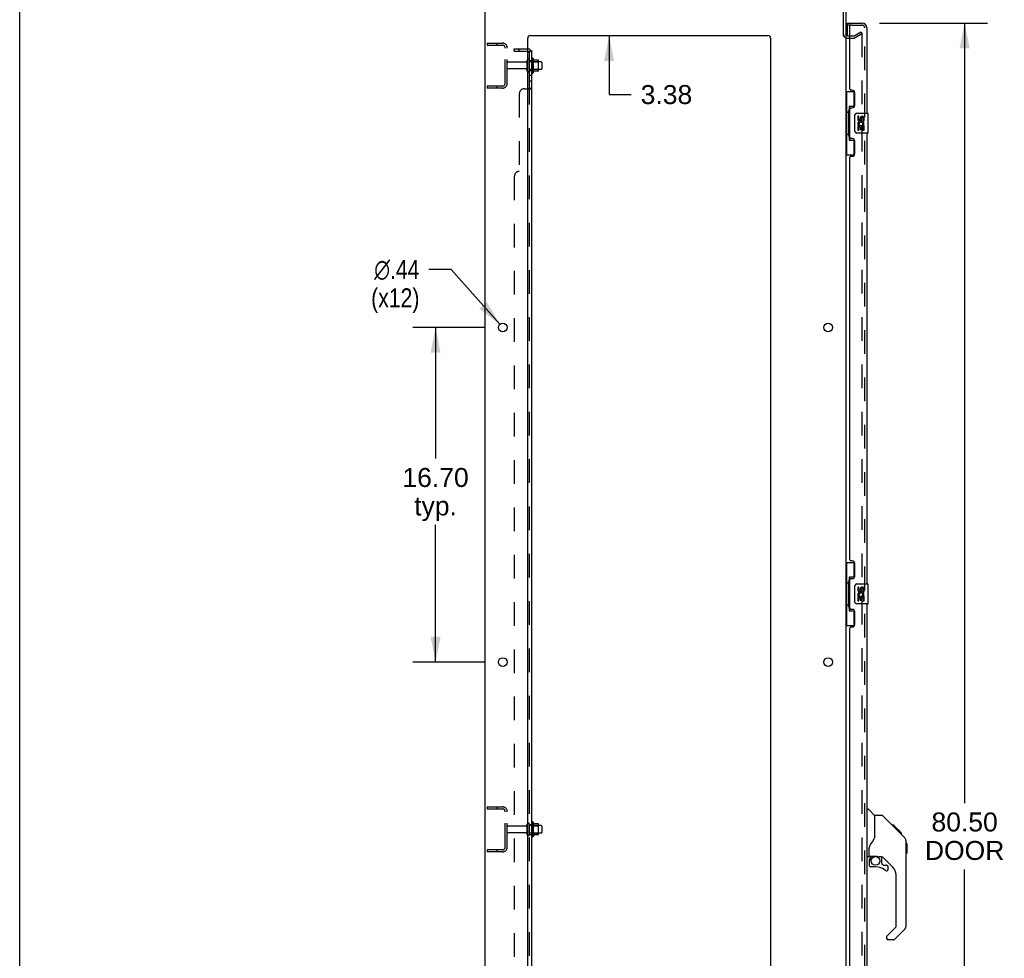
# Model space of a CAD drawing. Header units: inches. Extents: x 0 to 215, y 0 to 139.
# Tile 2 of 118: x 0 to 49, y 46 to 92. Entities that reach past the tile are written whole.
import ezdxf

# ---------------------------------------------------------------- set-up
doc = ezdxf.new("R2010")
doc.units = ezdxf.units.IN
doc.header["$LTSCALE"] = 11.804375
doc.header["$MEASUREMENT"] = 0
doc.linetypes.add('HIDDEN', pattern=[0.2, 0.1, -0.1])
doc.layers.get('0').update_dxf_attribs({"linetype": 'CONTINUOUS'})
for name, color, linetype in [('DEFAULT_2', 8, 'HIDDEN'), ('DIMENSIONS', 7, 'CONTINUOUS'), ('DOOR_ASSEMBLY', 7, 'CONTINUOUS'), ('SUBPANEL', 7, 'CONTINUOUS')]:
    doc.layers.add(name, color=color, linetype=linetype)
doc.styles.get("Standard").update_dxf_attribs({"font": 'arial.ttf'})
doc.styles.add('TEXTSTYLE_1', font='gdt', dxfattribs={"width": 0.8})
doc.dimstyles.new('DIMSTYLE_1', dxfattribs={"dimtxt": 0.946875, "dimasz": 1.2625, "dimexe": 0.09, "dimexo": 0.07, "dimgap": 0.0375, "dimtad": 0, "dimtih": 1, "dimtoh": 1, "dimzin": 4, "dimdsep": 46, "dimtxsty": 'Standard', "dimblk": '_FILLED', "dimblk1": '_FILLED', "dimblk2": '_FILLED', "dimcen": 0.09, "dimadec": 3, "dimazin": 1, "dimtfac": 1, "dimtdec": 3, "dimtofl": 0, "dimtmove": 0, "dimatfit": 3, "dimldrblk": '_FILLED', "dimfxl": 0, "dimtolj": 1, "dimtzin": 4, "dimarcsym": 0})
doc.dimstyles.new('DIMSTYLE_2', dxfattribs={"dimtxt": 0.946875, "dimasz": 1.2625, "dimexe": 0.09, "dimexo": 0.07, "dimgap": 0.09, "dimtad": 0, "dimtih": 1, "dimtoh": 1, "dimzin": 4, "dimdsep": 46, "dimtxsty": 'Standard', "dimblk": '_FILLED', "dimblk1": '_FILLED', "dimblk2": '_FILLED', "dimcen": 0.09, "dimadec": 3, "dimazin": 1, "dimtfac": 1, "dimtdec": 3, "dimtofl": 0, "dimtmove": 0, "dimatfit": 1, "dimldrblk": '_FILLED', "dimfxl": 0, "dimtolj": 1, "dimtzin": 4, "dimarcsym": 0})

# ---------------------------------------------------------------- blocks, each defined once
blk = doc.blocks.new('_FILLED')
at = {"color": 0, "linetype": 'ByBlock'}
blk.add_solid([(0, 0), (-1, 0.2), (-1, -0.2)], dxfattribs=at)
blk = doc.blocks.new('*D9')
at = {"layer": 'DIMENSIONS', "color": 2, "linetype": 'Continuous'}
for p, q in [((42.94, 92.251), (48.32, 92.251)), ((47.184, 92.251), (47.184, 53.317)), ((47.184, 11.751), (47.184, 50.003)), ((42.94, 11.751), (48.32, 11.751))]:
    blk.add_line(p, q, dxfattribs=at)
at = {"layer": 'DIMENSIONS', "color": 2, "linetype": 'Continuous', "xscale": 1.2625, "yscale": 1.2625, "zscale": 1.2625}
for p, rotation in [((47.184, 92.251), 90), ((47.184, 11.751), 270)]:
    blk.add_blockref('_FILLED', p, dxfattribs=dict(at, rotation=rotation))
at = {"layer": 'DIMENSIONS', "color": 2, "linetype": 'Continuous', "insert": (47.184, 52.843), "char_height": 0.9469, "width": 3.9635, "attachment_point": 2, "line_spacing_factor": 0.9}
blk.add_mtext('80.50\\PDOOR', dxfattribs=at)
blk = doc.blocks.new('*D16')
at = {"layer": 'DIMENSIONS', "color": 2, "linetype": 'Continuous'}
for p, q in [((23.236, 77.051), (19.63, 77.051)), ((20.766, 77.051), (20.766, 70.512)), ((20.766, 60.351), (20.766, 67.198)), ((23.236, 60.351), (19.63, 60.351))]:
    blk.add_line(p, q, dxfattribs=at)
at = {"layer": 'DIMENSIONS', "color": 2, "linetype": 'Continuous', "xscale": 1.2625, "yscale": 1.2625, "zscale": 1.2625}
for p, rotation in [((20.766, 77.051), 90), ((20.766, 60.351), 270)]:
    blk.add_blockref('_FILLED', p, dxfattribs=dict(at, rotation=rotation))
at = {"layer": 'DIMENSIONS', "color": 2, "linetype": 'Continuous', "insert": (20.766, 70.039), "char_height": 0.9469, "width": 3.30878, "attachment_point": 2, "line_spacing_factor": 0.9}
blk.add_mtext('16.70\\Ptyp.', dxfattribs=at)
blk = doc.blocks.new('*D17')
at = {"layer": 'DIMENSIONS', "color": 2, "linetype": 'Continuous'}
for p, q in [((21.539, 79.954), (20.434, 79.954)), ((23.974, 77.214), (21.539, 79.954))]:
    blk.add_line(p, q, dxfattribs=at)
at = {"layer": 'DIMENSIONS', "color": 2, "linetype": 'Continuous', "xscale": 1.2625, "yscale": 1.2625, "zscale": 1.2625, "rotation": 311.6388575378}
blk.add_blockref('_FILLED', (23.974, 77.214), dxfattribs=at)
at = {"layer": 'DIMENSIONS', "color": 2, "linetype": 'Continuous', "insert": (19.961, 80.428), "char_height": 0.94688, "width": 3.09993, "attachment_point": 3, "line_spacing_factor": 0.9, "style": 'TEXTSTYLE_1'}
blk.add_mtext('{\\fgdt;n}\\fArial;.44\\P(x12)', dxfattribs=at)
blk = doc.blocks.new('*D18')
at = {"layer": 'DIMENSIONS', "color": 2, "linetype": 'Continuous'}
for p, q in [((29.431, 95.001), (29.431, 97.526)), ((29.431, 91.626), (29.431, 88.679)), ((29.431, 88.679), (30.536, 88.679))]:
    blk.add_line(p, q, dxfattribs=at)
at = {"layer": 'DIMENSIONS', "color": 2, "linetype": 'Continuous', "xscale": 1.2625, "yscale": 1.2625, "zscale": 1.2625}
for p, rotation in [((29.431, 95.001), 270), ((29.431, 91.626), 90)]:
    blk.add_blockref('_FILLED', p, dxfattribs=dict(at, rotation=rotation))
at = {"layer": 'DIMENSIONS', "color": 2, "linetype": 'Continuous', "insert": (31.009, 89.153), "char_height": 0.9469, "width": 2.57311, "attachment_point": 1, "line_spacing_factor": 0.9}
blk.add_mtext('3.38', dxfattribs=at)

msp = doc.modelspace()

# ---------------------------------------------------------------- linework, layer by layer
at = {"color": 7, "linetype": 'Continuous'}
for p, q in [((0, 0), (0, 138.875)), ((25.644, 90.482), (25.644, 89.77)), ((25.899, 90.403), (25.672, 90.403)), ((25.91, 89.87), (25.91, 90.381)), ((26.044, 90.313), (25.91, 90.313)), ((26.074, 90.283), (26.074, 89.968)), ((25.899, 89.848), (25.672, 89.848)), ((26.044, 89.938), (25.91, 89.938)), ((25.644, 52.357), (25.644, 51.645)), ((25.899, 52.278), (25.672, 52.278)), ((25.91, 51.745), (25.91, 52.256)), ((26.044, 52.188), (25.91, 52.188)), ((26.074, 52.158), (26.074, 51.843)), ((25.899, 51.723), (25.672, 51.723)), ((26.044, 51.813), (25.91, 51.813))]:
    msp.add_line(p, q, dxfattribs=at)
at = {"color": 3, "linetype": 'Continuous'}
for p, q in [((23.245, 9.105), (23.245, 94.897)), ((41.141, 91.583), (41.141, 94.807)), ((41.245, 94.812), (41.245, 91.584)), ((25.37, 11.126), (25.37, 91.501)), ((25.495, 91.626), (37.37, 91.626)), ((37.495, 91.501), (37.495, 11.126)), ((41.245, 91.553), (41.245, 12.449)), ((41.33, 91.605), (41.449, 91.605))]:
    msp.add_line(p, q, dxfattribs=at)
for centre in [(24.12, 77.051), (40.37, 77.051), (24.12, 60.351), (40.37, 60.351)]:
    msp.add_circle(centre, 0.219, dxfattribs=at)
for centre, radius, start, end in [((25.495, 91.501), 0.125, 90, 180), ((37.37, 91.501), 0.125, 0, 90), ((41.33, 91.69), 0.085, 180, 270)]:
    msp.add_arc(centre, radius, start, end, dxfattribs=at)
at = {"color": 7, "linetype": 'Continuous'}
for centre, radius, start, end in [((25.612, 90.46), 0.0384, 34.4497, 180), ((25.044, 90.126), 0.698, 23.9679, 30.6631), ((25.394, 90.383), 0.055, 360, 115.9094), ((25.69, 90.413), 0.01, 203.9679, 270), ((25.899, 90.393), 0.01, 5.1938, 90), ((25.769, 90.381), 0.141, 0, 5.2081), ((26.044, 90.283), 0.03, 360, 90), ((25.394, 89.868), 0.055, 244.0906, 0), ((25.612, 89.792), 0.0384, 180, 325.5503), ((25.044, 90.126), 0.698, 329.3369, 336.0321), ((25.69, 89.838), 0.01, 90, 156.0321), ((25.899, 89.858), 0.01, 270, 354.8062), ((25.769, 89.87), 0.141, 354.7919, 360), ((26.044, 89.968), 0.03, 270, 0), ((25.612, 52.335), 0.0384, 34.4497, 180), ((25.044, 52.001), 0.698, 23.9679, 30.6631), ((25.69, 52.288), 0.01, 203.9679, 270), ((25.899, 52.268), 0.01, 5.1938, 90), ((25.769, 52.256), 0.141, 0, 5.2081), ((26.044, 52.158), 0.03, 360, 90), ((25.612, 51.667), 0.0384, 180, 325.5503), ((25.044, 52.001), 0.698, 329.3369, 336.0321), ((25.69, 51.713), 0.01, 90, 156.0321), ((25.899, 51.733), 0.01, 270, 354.8062), ((25.769, 51.745), 0.141, 354.7919, 360), ((26.044, 51.843), 0.03, 270, 0)]:
    msp.add_arc(centre, radius, start, end, dxfattribs=at)
at = {"layer": 'DEFAULT_2', "color": 8, "linetype": 'HIDDEN'}
for p, q in [((41.33, 91.501), (41.649, 91.501)), ((41.449, 91.605), (41.649, 91.605)), ((41.666, 91.609), (42.005, 91.805)), ((42.057, 91.715), (41.718, 91.519)), ((42.005, 91.805), (42.057, 91.715)), ((42.057, 91.735), (42.057, 12.266)), ((23.349, 91.251), (23.349, 91.147)), ((23.349, 91.251), (24.102, 91.251)), ((23.349, 91.147), (24.102, 91.147)), ((23.819, 91.251), (23.819, 91.147)), ((24.245, 89.247), (24.245, 91.004)), ((24.349, 89.247), (24.349, 91.004)), ((25.276, 90.291), (24.379, 90.291)), ((25.339, 89.868), (25.339, 90.383)), ((25.449, 89.868), (25.449, 90.383)), ((25.91, 90.313), (25.449, 90.313)), ((25.574, 90.46), (25.574, 89.792)), ((25.594, 90.309), (25.574, 90.329)), ((25.594, 90.309), (25.594, 89.942)), ((25.594, 90.309), (25.89, 90.309)), ((25.89, 90.309), (25.91, 90.329)), ((25.89, 90.309), (25.89, 89.942)), ((25.276, 89.961), (24.379, 89.961)), ((25.91, 89.938), (25.449, 89.938)), ((25.594, 89.942), (25.574, 89.922)), ((25.594, 89.942), (25.89, 89.942)), ((25.89, 89.942), (25.91, 89.922)), ((23.349, 89.105), (23.349, 89.001)), ((24.102, 89.105), (23.349, 89.105)), ((24.102, 89.001), (23.349, 89.001)), ((23.819, 89.105), (23.819, 89.001)), ((23.349, 53.126), (23.349, 53.022)), ((23.349, 53.126), (24.102, 53.126)), ((23.819, 53.126), (23.819, 53.022)), ((23.349, 53.022), (24.102, 53.022)), ((24.245, 51.122), (24.245, 52.879)), ((24.349, 51.122), (24.349, 52.879)), ((25.276, 52.166), (24.379, 52.166)), ((25.339, 51.743), (25.339, 52.258)), ((25.449, 51.743), (25.449, 52.258)), ((25.91, 52.188), (25.449, 52.188)), ((25.574, 52.335), (25.574, 51.667)), ((25.594, 52.184), (25.574, 52.204)), ((25.594, 52.184), (25.594, 51.817)), ((25.594, 52.184), (25.89, 52.184)), ((25.89, 52.184), (25.91, 52.204)), ((25.89, 52.184), (25.89, 51.817)), ((25.276, 51.836), (24.379, 51.836)), ((25.91, 51.813), (25.449, 51.813)), ((25.594, 51.817), (25.574, 51.797)), ((25.594, 51.817), (25.89, 51.817)), ((25.89, 51.817), (25.91, 51.797)), ((23.349, 50.98), (23.349, 50.876)), ((24.102, 50.98), (23.349, 50.98)), ((24.102, 50.876), (23.349, 50.876)), ((23.819, 50.98), (23.819, 50.876))]:
    msp.add_line(p, q, dxfattribs=at)
for points in [[(42.04, 91.755), (42.04, 91.755), (42.038, 91.755), (42.036, 91.755), (42.034, 91.754), (42.032, 91.753)], [(42.046, 91.754), (42.044, 91.755), (42.042, 91.755), (42.04, 91.755)], [(42.046, 91.754), (42.047, 91.753), (42.049, 91.752), (42.051, 91.751), (42.052, 91.75), (42.054, 91.748), (42.055, 91.746), (42.056, 91.744), (42.056, 91.742), (42.057, 91.74), (42.057, 91.738), (42.057, 91.735)]]:
    msp.add_lwpolyline(points, dxfattribs=at)
for centre, radius, start, end in [((41.33, 91.69), 0.189, 180, 270), ((41.649, 91.638), 0.033, 270, 300), ((41.649, 91.638), 0.137, 270, 300), ((24.102, 91.004), 0.246, 0, 90), ((24.102, 91.004), 0.142, 0, 90), ((24.379, 90.261), 0.03, 90, 180), ((24.379, 89.991), 0.03, 180, 270), ((25.276, 90.353), 0.0625, 270, 360), ((25.394, 90.383), 0.055, 115.9094, 180), ((25.276, 89.898), 0.0625, 0, 90), ((25.394, 89.868), 0.055, 180, 244.0906), ((24.102, 89.247), 0.246, 270, 360), ((24.102, 89.247), 0.142, 270, 360), ((24.102, 52.879), 0.246, 0, 90), ((24.102, 52.879), 0.142, 0, 90), ((24.379, 52.136), 0.03, 90, 180), ((25.276, 52.228), 0.0625, 270, 360), ((25.394, 52.258), 0.055, 360, 180), ((24.379, 51.866), 0.03, 180, 270), ((25.276, 51.773), 0.0625, 0, 90), ((25.394, 51.743), 0.055, 180, 0), ((24.102, 51.122), 0.246, 270, 360), ((24.102, 51.122), 0.142, 270, 360)]:
    msp.add_arc(centre, radius, start, end, dxfattribs=at)
at = {"layer": 'DOOR_ASSEMBLY', "color": 7, "linetype": 'Continuous'}
for p, q in [((41.324, 92.147), (41.324, 92.251)), ((41.463, 92.147), (41.324, 92.147)), ((41.324, 92.127), (41.324, 91.605)), ((41.574, 92.147), (41.478, 92.147)), ((41.245, 88.826), (41.685, 88.826)), ((41.284, 88.826), (41.284, 87.801)), ((41.649, 88.826), (41.649, 88.046)), ((41.422, 88.091), (41.422, 86.411)), ((41.649, 88.091), (41.422, 88.091)), ((41.262, 87.801), (41.262, 86.701)), ((41.262, 87.801), (41.385, 87.801)), ((41.385, 87.831), (41.385, 87.852)), ((41.385, 86.701), (41.385, 87.801)), ((41.708, 86.851), (41.708, 87.651)), ((41.808, 87.751), (42.348, 87.751)), ((41.845, 87.597), (41.845, 87.46)), ((41.908, 87.597), (41.845, 87.597)), ((41.908, 87.46), (41.908, 87.597)), ((41.973, 87.523), (41.974, 87.454)), ((42.363, 86.766), (42.363, 87.736)), ((41.845, 87.135), (41.845, 86.905)), ((41.864, 87.135), (41.845, 87.135)), ((41.898, 87.135), (41.926, 87.155)), ((41.898, 87.135), (42.16, 87.135)), ((41.908, 86.905), (41.908, 87.073)), ((41.908, 87.073), (41.973, 87.073)), ((41.973, 87.073), (41.973, 86.936)), ((42.034, 87.46), (42.034, 87.502)), ((42.034, 86.936), (42.034, 87.073)), ((42.034, 87.073), (42.097, 87.073)), ((42.089, 87.171), (42.147, 87.146)), ((42.097, 87.502), (42.097, 87.366)), ((42.097, 87.366), (42.16, 87.366)), ((42.097, 87.073), (42.097, 86.905)), ((42.16, 87.366), (42.16, 87.502)), ((42.16, 86.905), (42.16, 87.135)), ((41.262, 86.701), (41.385, 86.701)), ((41.284, 86.701), (41.284, 85.676)), ((41.385, 86.65), (41.385, 86.671)), ((42.348, 86.751), (41.808, 86.751)), ((41.845, 86.905), (41.908, 86.905)), ((41.973, 86.936), (42.034, 86.936)), ((42.097, 86.905), (42.16, 86.905)), ((41.422, 86.411), (41.649, 86.411)), ((41.649, 86.456), (41.649, 85.676)), ((41.245, 85.676), (41.685, 85.676)), ((41.245, 65.326), (41.685, 65.326)), ((41.284, 65.326), (41.284, 64.301)), ((41.649, 65.326), (41.649, 64.546)), ((41.422, 64.591), (41.422, 62.911)), ((41.649, 64.591), (41.422, 64.591)), ((41.262, 64.301), (41.262, 63.201)), ((41.262, 64.301), (41.385, 64.301)), ((41.385, 64.331), (41.385, 64.352)), ((41.385, 63.201), (41.385, 64.301)), ((41.708, 63.351), (41.708, 64.151)), ((41.808, 64.251), (42.348, 64.251)), ((41.845, 64.097), (41.845, 63.96)), ((41.908, 64.097), (41.845, 64.097)), ((41.908, 63.96), (41.908, 64.097)), ((41.973, 64.023), (41.974, 63.954)), ((42.034, 63.96), (42.034, 64.002)), ((42.097, 64.002), (42.097, 63.866)), ((42.16, 63.866), (42.16, 64.002)), ((42.363, 63.266), (42.363, 64.236)), ((41.845, 63.635), (41.845, 63.405)), ((41.864, 63.635), (41.845, 63.635)), ((41.898, 63.635), (41.926, 63.655)), ((41.898, 63.635), (42.16, 63.635)), ((41.908, 63.405), (41.908, 63.573)), ((41.908, 63.573), (41.973, 63.573)), ((41.973, 63.573), (41.973, 63.436)), ((41.973, 63.436), (42.034, 63.436)), ((42.034, 63.436), (42.034, 63.573)), ((42.034, 63.573), (42.097, 63.573)), ((42.089, 63.671), (42.147, 63.646)), ((42.097, 63.866), (42.16, 63.866)), ((42.097, 63.573), (42.097, 63.405)), ((42.16, 63.405), (42.16, 63.635)), ((41.262, 63.201), (41.385, 63.201)), ((41.284, 63.201), (41.284, 62.176)), ((41.385, 63.15), (41.385, 63.171)), ((41.649, 62.956), (41.649, 62.176)), ((42.348, 63.251), (41.808, 63.251)), ((41.845, 63.405), (41.908, 63.405)), ((42.097, 63.405), (42.16, 63.405)), ((41.422, 62.911), (41.649, 62.911)), ((41.245, 62.176), (41.685, 62.176)), ((42.303, 53.005), (42.365, 53.005)), ((42.691, 52.696), (42.393, 52.993)), ((43.058, 52.69), (42.697, 52.69)), ((42.697, 51.585), (42.697, 52.69)), ((43.878, 51.902), (43.113, 52.667)), ((43.635, 52.212), (43.568, 52.212)), ((43.642, 52.205), (43.575, 52.205)), ((43.652, 52.195), (43.585, 52.195)), ((43.658, 52.189), (43.591, 52.189)), ((43.666, 52.181), (43.599, 52.181)), ((43.686, 52.161), (43.619, 52.161)), ((43.635, 52.212), (43.961, 51.886)), ((43.708, 52.139), (43.642, 52.139)), ((42.697, 51.648), (42.676, 51.59)), ((43.732, 52.115), (43.665, 52.115)), ((43.755, 52.091), (43.689, 52.091)), ((43.779, 52.068), (43.712, 52.068)), ((43.803, 52.044), (43.736, 52.044)), ((43.825, 52.022), (43.758, 52.022)), ((43.845, 52.002), (43.778, 52.002)), ((43.863, 51.984), (43.796, 51.984)), ((43.876, 51.971), (43.809, 51.971)), ((43.88, 51.967), (43.813, 51.967)), ((43.882, 51.965), (43.815, 51.965)), ((43.882, 51.965), (43.816, 51.965)), ((43.883, 51.964), (43.816, 51.964)), ((43.851, 51.928), (43.817, 51.963)), ((43.885, 51.961), (43.819, 51.961)), ((43.89, 51.957), (43.823, 51.957)), ((43.896, 51.951), (43.829, 51.951)), ((43.91, 51.937), (43.843, 51.937)), ((43.878, 51.902), (43.851, 51.928)), ((43.925, 51.922), (43.858, 51.922)), ((43.932, 51.915), (43.865, 51.915)), ((43.939, 51.908), (43.872, 51.908)), ((43.878, 51.901), (44.156, 51.623)), ((43.951, 51.896), (43.884, 51.896)), ((43.956, 51.89), (43.89, 51.89)), ((43.96, 51.887), (43.893, 51.887)), ((43.961, 51.886), (43.894, 51.886)), ((43.961, 51.886), (43.895, 51.886)), ((43.962, 51.885), (43.895, 51.885)), ((44.05, 51.797), (43.962, 51.885)), ((43.979, 51.801), (44.046, 51.801)), ((44.048, 51.799), (43.981, 51.799)), ((44.05, 51.797), (43.983, 51.797)), ((44.271, 51.346), (44.27, 51.376)), ((44.271, 47.243), (44.271, 51.346)), ((44.291, 51.295), (44.271, 51.314)), ((44.291, 51.295), (44.291, 50.818)), ((42.421, 50.662), (42.421, 51.069)), ((42.441, 50.664), (42.736, 50.664)), ((42.479, 50.584), (42.558, 50.664)), ((44.291, 50.818), (44.271, 50.798)), ((42.382, 50.623), (42.303, 50.623)), ((42.421, 50.445), (42.421, 50.208)), ((42.493, 50.571), (42.487, 50.577)), ((43.009, 50.623), (42.921, 50.623)), ((43.051, 50.291), (43.051, 50.618)), ((43.054, 50.283), (43.126, 50.211)), ((43.587, 50.127), (43.085, 50.628)), ((43.134, 50.208), (43.287, 50.208)), ((42.736, 50.129), (42.5, 50.129)), ((43.366, 50.01), (43.366, 50.129)), ((43.76, 47.157), (43.76, 49.709)), ((43.301, 46.666), (43.736, 47.101)), ((44.156, 46.964), (43.704, 46.512)), ((43.287, 46.633), (43.287, 46.568)), ((43.648, 46.489), (43.366, 46.489))]:
    msp.add_line(p, q, dxfattribs=at)
at = {"layer": 'DOOR_ASSEMBLY', "color": 3, "linetype": 'Continuous'}
for p, q in [((41.324, 92.251), (42.056, 92.251)), ((41.449, 88.958), (41.449, 92.127)), ((42.303, 92.004), (42.303, 87.751)), ((41.569, 88.898), (41.509, 88.898)), ((41.699, 88.148), (41.699, 88.768)), ((41.509, 88.018), (41.569, 88.018)), ((41.449, 86.543), (41.449, 87.958)), ((42.303, 86.751), (42.303, 64.251)), ((41.569, 86.483), (41.509, 86.483)), ((41.699, 85.733), (41.699, 86.353)), ((41.509, 85.603), (41.569, 85.603)), ((41.449, 65.458), (41.449, 85.543)), ((41.569, 65.398), (41.509, 65.398)), ((41.699, 64.648), (41.699, 65.268)), ((41.449, 63.043), (41.449, 64.458)), ((41.509, 64.518), (41.569, 64.518)), ((41.569, 62.983), (41.509, 62.983)), ((42.303, 63.251), (42.303, 40.751)), ((41.699, 62.233), (41.699, 62.853)), ((41.449, 41.958), (41.449, 62.043)), ((41.509, 62.103), (41.569, 62.103))]:
    msp.add_line(p, q, dxfattribs=at)
at = {"layer": 'DOOR_ASSEMBLY', "color": 8, "linetype": 'HIDDEN'}
for p, q in [((41.469, 92.147), (41.463, 92.147)), ((41.469, 92.147), (41.478, 92.147)), ((41.574, 92.147), (42.056, 92.147)), ((42.199, 11.997), (42.199, 92.004))]:
    msp.add_line(p, q, dxfattribs=at)
at = {"layer": 'DOOR_ASSEMBLY', "color": 7, "linetype": 'Continuous'}
for points in [[(41.422, 88.067), (41.422, 88.064), (41.423, 88.06), (41.423, 88.056), (41.425, 88.052), (41.426, 88.047), (41.428, 88.042), (41.431, 88.036), (41.434, 88.03), (41.437, 88.024), (41.441, 88.017), (41.445, 88.01), (41.45, 88.002), (41.456, 87.993), (41.458, 87.99)], [(41.708, 87.651), (41.708, 87.657), (41.709, 87.663), (41.71, 87.669), (41.711, 87.675), (41.713, 87.681), (41.715, 87.687)], [(41.715, 86.815), (41.713, 86.82), (41.711, 86.826), (41.71, 86.832), (41.709, 86.838), (41.708, 86.845), (41.708, 86.851)], [(41.458, 86.512), (41.456, 86.508), (41.45, 86.5), (41.445, 86.492), (41.441, 86.485), (41.437, 86.478), (41.434, 86.471), (41.431, 86.465), (41.428, 86.46), (41.426, 86.455), (41.425, 86.45), (41.423, 86.446), (41.423, 86.442), (41.422, 86.438), (41.422, 86.435)], [(41.422, 64.567), (41.422, 64.564), (41.423, 64.56), (41.423, 64.556), (41.425, 64.552), (41.426, 64.547), (41.428, 64.542), (41.431, 64.536), (41.434, 64.53), (41.437, 64.524), (41.441, 64.517), (41.445, 64.51), (41.45, 64.502), (41.456, 64.493), (41.458, 64.49)], [(41.708, 64.151), (41.708, 64.157), (41.709, 64.163), (41.71, 64.169), (41.711, 64.175), (41.713, 64.181), (41.715, 64.187)], [(41.458, 63.012), (41.456, 63.008), (41.45, 63), (41.445, 62.992), (41.441, 62.985), (41.437, 62.978), (41.434, 62.971), (41.431, 62.965), (41.428, 62.96), (41.426, 62.955), (41.425, 62.95), (41.423, 62.946), (41.423, 62.942), (41.422, 62.938), (41.422, 62.935)], [(41.715, 63.315), (41.713, 63.32), (41.711, 63.326), (41.71, 63.332), (41.709, 63.338), (41.708, 63.345), (41.708, 63.351)], [(43.113, 52.667), (43.106, 52.673), (43.097, 52.679), (43.088, 52.684), (43.078, 52.687), (43.068, 52.689), (43.058, 52.69)], [(43.817, 51.963), (43.795, 51.985), (43.774, 52.006), (43.752, 52.028)], [(42.474, 51.24), (42.463, 51.223), (42.448, 51.194), (42.436, 51.162), (42.427, 51.128), (42.422, 51.094), (42.421, 51.069)], [(42.676, 51.59), (42.645, 51.521), (42.609, 51.451), (42.567, 51.379), (42.52, 51.305), (42.474, 51.24)], [(44.271, 51.346), (44.27, 51.375), (44.265, 51.416), (44.255, 51.457), (44.241, 51.496), (44.224, 51.533), (44.202, 51.568), (44.177, 51.601), (44.156, 51.623)], [(42.736, 50.664), (42.744, 50.664), (42.763, 50.663), (42.784, 50.661), (42.804, 50.657), (42.823, 50.652), (42.841, 50.647), (42.857, 50.642), (42.871, 50.637), (42.883, 50.632), (42.894, 50.629), (42.903, 50.626), (42.911, 50.624), (42.919, 50.623), (42.921, 50.623)], [(42.493, 50.571), (42.483, 50.56), (42.475, 50.549), (42.467, 50.538), (42.46, 50.526), (42.454, 50.513), (42.45, 50.5), (42.446, 50.487), (42.443, 50.473), (42.442, 50.459), (42.441, 50.445)], [(42.482, 50.582), (42.48, 50.583), (42.479, 50.584), (42.479, 50.584), (42.479, 50.584)], [(42.487, 50.577), (42.485, 50.579), (42.482, 50.582)]]:
    msp.add_lwpolyline(points, dxfattribs=at)
msp.add_circle((42.736, 50.424), 0.217, dxfattribs=at)
for centre, radius, start, end in [((41.344, 92.127), 0.02, 102.8571, 180), ((42.139, 91.861), 0.26, 90, 92.5937), ((41.808, 87.651), 0.1, 90, 158.8004), ((42.066, 87.502), 0.0943, 68.6999, 167.4338), ((42.066, 87.502), 0.0314, 0, 180.0485), ((42.066, 87.502), 0.0943, 0, 68.6704), ((42.348, 87.736), 0.015, 0, 90), ((41.94, 87.46), 0.0943, 180, 360), ((41.999, 87.209), 0.154, 161.4199, 206.1963), ((42.003, 87.209), 0.157, 336.5966, 161.8791), ((42.003, 87.209), 0.157, 205.737, 207.8532), ((41.94, 87.46), 0.0314, 180, 261.2295), ((42.003, 87.209), 0.0943, 336.5966, 215.1122), ((41.939, 87.465), 0.0362, 263.4285, 341.7628), ((41.808, 86.851), 0.1, 201.205, 270), ((42.348, 86.766), 0.015, 270, 360), ((41.808, 64.151), 0.1, 90, 158.8004), ((41.94, 63.96), 0.0943, 180, 360), ((41.94, 63.96), 0.0314, 180, 261.2295), ((41.939, 63.965), 0.0362, 263.4285, 341.7628), ((42.066, 64.002), 0.0943, 68.6999, 167.4338), ((42.066, 64.002), 0.0314, 0, 180.0485), ((42.066, 64.002), 0.0943, 0, 68.6704), ((42.348, 64.236), 0.015, 0, 90), ((41.999, 63.709), 0.154, 161.4199, 206.1963), ((42.003, 63.709), 0.157, 336.5966, 161.8791), ((42.003, 63.709), 0.157, 205.737, 207.8532), ((42.003, 63.709), 0.0943, 336.5966, 215.1122), ((41.808, 63.351), 0.1, 201.205, 270), ((42.348, 63.266), 0.015, 270, 360), ((42.365, 52.965), 0.0394, 45, 90), ((42.677, 52.682), 0.0197, 0, 45), ((43.838, 51.329), 0.433, 42.2386, 42.7273), ((42.382, 50.662), 0.0394, 270, 360), ((42.441, 50.684), 0.0197, 180, 270), ((42.618, 50.445), 0.197, 135, 180), ((42.5, 50.208), 0.0787, 180, 270), ((43.009, 50.426), 0.197, 45, 90), ((43.063, 50.291), 0.0118, 180, 225), ((43.134, 50.219), 0.0118, 225, 270), ((43.287, 50.129), 0.0787, 0, 90), ((42.736, 49.342), 0.787, 50.4788, 90), ((43.287, 50.01), 0.0787, 230.4788, 360), ((43.169, 49.709), 0.591, 0, 45), ((43.878, 47.243), 0.394, 315, 360), ((43.681, 47.157), 0.0787, 315, 360), ((43.334, 46.633), 0.0472, 135, 180), ((43.366, 46.568), 0.0787, 180, 270), ((43.648, 46.568), 0.0787, 270, 315)]:
    msp.add_arc(centre, radius, start, end, dxfattribs=at)
at = {"layer": 'DOOR_ASSEMBLY', "color": 3, "linetype": 'Continuous'}
for centre, radius, start, end in [((41.469, 92.127), 0.02, 90, 180), ((42.056, 92.004), 0.246, 0, 90), ((41.509, 88.958), 0.06, 180, 270), ((41.569, 88.768), 0.13, 0, 90), ((41.509, 87.958), 0.06, 90, 180), ((41.569, 88.148), 0.13, 270, 360), ((41.509, 86.543), 0.06, 180, 270), ((41.569, 86.353), 0.13, 0, 90), ((41.509, 85.543), 0.06, 90, 180), ((41.569, 85.733), 0.13, 270, 360), ((41.509, 65.458), 0.06, 180, 270), ((41.569, 65.268), 0.13, 0, 90), ((41.509, 64.458), 0.06, 90, 180), ((41.569, 64.648), 0.13, 270, 360), ((41.509, 63.043), 0.06, 180, 270), ((41.569, 62.853), 0.13, 0, 90), ((41.509, 62.043), 0.06, 90, 180), ((41.569, 62.233), 0.13, 270, 360)]:
    msp.add_arc(centre, radius, start, end, dxfattribs=at)
at = {"layer": 'DOOR_ASSEMBLY', "color": 8, "linetype": 'HIDDEN'}
msp.add_arc((42.056, 92.004), 0.142, 0, 90, dxfattribs=at)
at = {"layer": 'DOOR_ASSEMBLY', "color": 7, "linetype": 'Continuous'}
for centre, start_param, end_param in [((41.489, 87.841), 0.699287, 1.51401), ((41.489, 87.841), -4.655602, -3.84088), ((41.489, 86.66), 0.699287, 1.51401), ((41.489, 86.66), -4.655602, -3.84088), ((41.489, 64.341), 0.699287, 1.51401), ((41.489, 64.341), -4.655602, -3.84088), ((41.489, 63.16), 0.699287, 1.51401), ((41.489, 63.16), -4.655602, -3.84088)]:
    msp.add_ellipse(centre, major_axis=(0, 0.18), ratio=0.579493, start_param=start_param, end_param=end_param, dxfattribs=at)
at = {"layer": 'SUBPANEL', "color": 8, "linetype": 'HIDDEN'}
for p, q in [((24.699, 90.845), (24.699, 90.97)), ((24.699, 90.97), (25.337, 90.97)), ((24.949, 90.845), (24.949, 90.97)), ((24.699, 90.845), (25.337, 90.845)), ((25.473, 90.845), (25.423, 90.804)), ((25.449, 90.376), (25.574, 90.376)), ((25.449, 89.876), (25.574, 89.876)), ((25.449, 89.648), (25.574, 89.648)), ((25.449, 89.367), (25.574, 89.367)), ((25.449, 14.997), (25.449, 89.005)), ((24.949, 88.72), (24.949, 84.845)), ((25.199, 88.97), (25.37, 88.97)), ((25.423, 88.976), (25.424, 88.978)), ((24.699, 84.595), (24.699, 19.407)), ((25.449, 52.251), (25.574, 52.251)), ((25.449, 51.751), (25.574, 51.751))]:
    msp.add_line(p, q, dxfattribs=at)
at = {"layer": 'SUBPANEL', "color": 7, "linetype": 'Continuous'}
for p, q in [((25.449, 89.005), (25.449, 90.845)), ((25.449, 90.845), (25.574, 90.845)), ((25.52, 90.883), (25.473, 90.845)), ((25.449, 89.005), (25.574, 89.005))]:
    msp.add_line(p, q, dxfattribs=at)
at = {"layer": 'SUBPANEL', "color": 3, "linetype": 'Continuous'}
for p, q in [((25.574, 13.157), (25.574, 90.845)), ((25.37, 88.97), (25.52, 88.97))]:
    msp.add_line(p, q, dxfattribs=at)
at = {"layer": 'SUBPANEL', "color": 7, "linetype": 'Continuous'}
for points in [[(25.423, 90.804), (25.423, 90.804), (25.423, 90.805), (25.423, 90.806), (25.423, 90.807), (25.424, 90.808), (25.424, 90.809), (25.425, 90.811), (25.426, 90.812), (25.428, 90.814), (25.429, 90.815), (25.431, 90.817)], [(25.431, 90.817), (25.434, 90.821), (25.436, 90.823), (25.438, 90.825), (25.44, 90.828), (25.442, 90.83), (25.444, 90.832)], [(25.444, 90.832), (25.445, 90.835), (25.447, 90.837), (25.448, 90.839), (25.448, 90.841)], [(25.434, 88.989), (25.438, 88.992), (25.44, 88.993), (25.442, 88.995), (25.444, 88.996), (25.445, 88.998), (25.447, 88.999), (25.448, 89.001), (25.448, 89.002), (25.449, 89.004), (25.449, 89.005)], [(25.423, 88.97), (25.423, 88.971), (25.423, 88.973), (25.423, 88.975), (25.423, 88.976), (25.424, 88.978), (25.424, 88.979), (25.425, 88.981), (25.426, 88.983), (25.428, 88.984), (25.429, 88.985), (25.431, 88.987), (25.433, 88.988), (25.434, 88.989)]]:
    msp.add_lwpolyline(points, dxfattribs=at)
at = {"layer": 'SUBPANEL', "color": 8, "linetype": 'HIDDEN'}
for points in [[(25.445, 90.822), (25.445, 90.822), (25.445, 90.822), (25.445, 90.822), (25.446, 90.822), (25.446, 90.822), (25.447, 90.823), (25.447, 90.823), (25.448, 90.823), (25.448, 90.824), (25.449, 90.824), (25.449, 90.824), (25.45, 90.825), (25.451, 90.825), (25.451, 90.825), (25.452, 90.826), (25.453, 90.826), (25.453, 90.826), (25.454, 90.827), (25.455, 90.827), (25.455, 90.828), (25.456, 90.828), (25.457, 90.828), (25.458, 90.829), (25.458, 90.829), (25.459, 90.829), (25.46, 90.83), (25.461, 90.83), (25.462, 90.83), (25.462, 90.831), (25.463, 90.831), (25.464, 90.832), (25.465, 90.832), (25.466, 90.832), (25.467, 90.833), (25.468, 90.833), (25.469, 90.833), (25.47, 90.834), (25.471, 90.834), (25.472, 90.835), (25.473, 90.835), (25.474, 90.835), (25.475, 90.836), (25.476, 90.836), (25.477, 90.837), (25.478, 90.837), (25.479, 90.837), (25.48, 90.838), (25.481, 90.838), (25.482, 90.838), (25.483, 90.839), (25.484, 90.839), (25.486, 90.839), (25.487, 90.84), (25.488, 90.84), (25.489, 90.84), (25.49, 90.841), (25.491, 90.841), (25.492, 90.841), (25.493, 90.842), (25.494, 90.842), (25.495, 90.842), (25.496, 90.842), (25.497, 90.843), (25.498, 90.843), (25.499, 90.843), (25.5, 90.843), (25.501, 90.844), (25.502, 90.844), (25.503, 90.844), (25.504, 90.844), (25.505, 90.844), (25.506, 90.844), (25.507, 90.844), (25.507, 90.845), (25.508, 90.845), (25.508, 90.845), (25.508, 90.845)], [(25.449, 90.824), (25.448, 90.824), (25.448, 90.824), (25.447, 90.823), (25.447, 90.823), (25.446, 90.823), (25.446, 90.822), (25.445, 90.822), (25.445, 90.822), (25.445, 90.822), (25.445, 90.822), (25.445, 90.822)], [(25.448, 90.841), (25.449, 90.843), (25.449, 90.845)], [(25.508, 90.845), (25.508, 90.845), (25.509, 90.845), (25.509, 90.845), (25.508, 90.845), (25.508, 90.845), (25.508, 90.845), (25.507, 90.845), (25.507, 90.845), (25.506, 90.845), (25.506, 90.845)], [(25.442, 88.995), (25.444, 88.996), (25.445, 88.998), (25.447, 88.999), (25.448, 89.001), (25.448, 89.002)], [(25.448, 89.002), (25.449, 89.004), (25.449, 89.005)], [(25.561, 88.99), (25.563, 88.991), (25.566, 88.993)], [(25.569, 88.995), (25.57, 88.997), (25.572, 88.999), (25.573, 89), (25.573, 89.002), (25.574, 89.004)], [(25.423, 88.97), (25.423, 88.971), (25.423, 88.973), (25.423, 88.975), (25.423, 88.976)], [(25.425, 88.981), (25.426, 88.983), (25.428, 88.984)], [(25.429, 88.985), (25.431, 88.987), (25.433, 88.988)], [(25.52, 88.97), (25.522, 88.971), (25.524, 88.973), (25.527, 88.974), (25.53, 88.976)]]:
    msp.add_lwpolyline(points, dxfattribs=at)
at = {"layer": 'SUBPANEL', "color": 3, "linetype": 'Continuous'}
for points in [[(25.52, 90.883), (25.522, 90.881), (25.524, 90.879), (25.527, 90.877), (25.53, 90.875), (25.533, 90.873), (25.537, 90.871), (25.541, 90.87), (25.544, 90.868)], [(25.544, 90.868), (25.551, 90.865), (25.555, 90.863), (25.558, 90.862), (25.561, 90.86), (25.563, 90.859), (25.566, 90.857), (25.569, 90.855), (25.57, 90.853), (25.572, 90.851), (25.573, 90.849), (25.573, 90.848), (25.574, 90.846), (25.574, 90.845)], [(25.548, 88.984), (25.551, 88.985), (25.555, 88.987), (25.558, 88.988), (25.561, 88.99), (25.563, 88.991), (25.566, 88.993), (25.569, 88.995), (25.57, 88.997), (25.572, 88.999), (25.573, 89), (25.573, 89.002), (25.574, 89.004), (25.574, 89.005)], [(25.52, 88.97), (25.522, 88.971), (25.524, 88.973), (25.527, 88.974), (25.53, 88.976), (25.533, 88.977), (25.537, 88.979), (25.541, 88.981), (25.548, 88.984)]]:
    msp.add_lwpolyline(points, dxfattribs=at)
at = {"layer": 'SUBPANEL', "color": 8, "linetype": 'HIDDEN'}
for centre, radius, start, end in [((25.337, 90.733), 0.237, 81.9946, 90), ((25.337, 90.733), 0.112, 72.8585, 90), ((25.337, 90.733), 0.237, 0, 39.4342), ((25.199, 88.72), 0.25, 90, 180), ((24.949, 84.595), 0.25, 90, 180)]:
    msp.add_arc(centre, radius, start, end, dxfattribs=at)
at = {"layer": 'SUBPANEL', "color": 3, "linetype": 'Continuous'}
msp.add_arc((25.337, 90.733), 0.237, 39.4342, 81.9946, dxfattribs=at)
at = {"layer": 'SUBPANEL', "color": 7, "linetype": 'Continuous'}
msp.add_arc((25.337, 90.733), 0.112, 0, 72.8585, dxfattribs=at)

# ---------------------------------------------------------------- dimensions: what is measured, and where the dimension line sits
at = {"layer": 'DIMENSIONS', "color": 2, "linetype": 'Continuous'}
dim = msp.add_linear_dim(base=(29.430825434, 91.625841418), p1=(23.356830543, 95.000841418), p2=(25.494830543, 91.625841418), angle=270, dimstyle='DIMSTYLE_1', dxfattribs=at)
dim.commit()
dim.dimension.update_dxf_attribs({"geometry": '*D18', "text_midpoint": (32.292513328, 88.674143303), "dimtype": 160})
for base, p1, p2, text, picture, middle in [((47.184, 11.751), (42.87, 92.251), (42.87, 11.751), '<>\\PDOOR', '*D9', (47.184, 51.66)), ((20.766, 60.351), (23.306, 77.051), (23.306, 60.351), '<>\\Ptyp.', '*D16', (20.766, 68.855))]:
    dim = msp.add_linear_dim(base=base, p1=p1, p2=p2, angle=270, text=text, dimstyle='DIMSTYLE_1', dxfattribs=at)
    dim.commit()
    dim.dimension.update_dxf_attribs({"geometry": picture, "text_midpoint": middle, "dimtype": 160})
dim = msp.add_diameter_dim_2p(p1=(23.974, 77.214), p2=(24.265, 76.887), text='%%c<>\\P(x12)', dimstyle='DIMSTYLE_2', override={"dimpost": '<>'}, dxfattribs=at)
dim.commit()
dim.dimension.update_dxf_attribs({"geometry": '*D17', "text_midpoint": (18.411, 79.244), "dimtype": 163})

doc.saveas('drawing.dxf')
